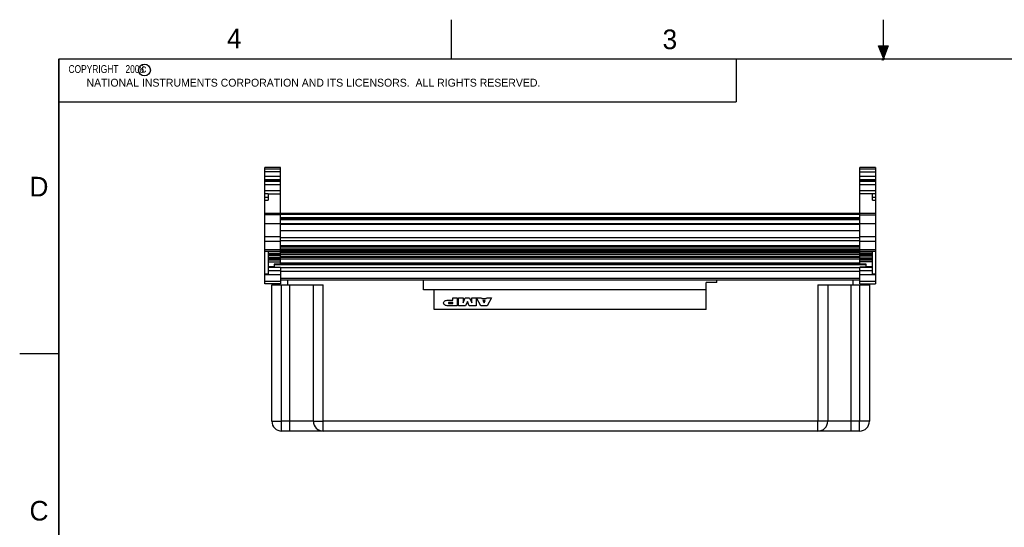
# Model space of a CAD drawing. Header units: inches. Extents: x 0 to 22, y 0 to 17.
# Tile 3 of 11: x 0 to 12.5, y 10.5 to 17. Entities that reach past the tile are written whole.
import ezdxf

# ---------------------------------------------------------------- set-up
doc = ezdxf.new("R2010")
doc.units = ezdxf.units.IN
doc.header["$LTSCALE"] = 1.21
doc.header["$MEASUREMENT"] = 0
doc.layers.get('0').update_dxf_attribs({"linetype": 'CONTINUOUS'})
doc.styles.get("Standard").update_dxf_attribs({"font": 'txt', "width": 0.8})

msp = doc.modelspace()

# ---------------------------------------------------------------- hatches: boundary and pattern name
at = {"linetype": 'CONTINUOUS'}
msp.add_hatch(color=2, dxfattribs=at).paths.add_polyline_path([(11, 16.51), (10.9375, 16.6663), (11.0625, 16.6663)])

# ---------------------------------------------------------------- linework, layer by layer
at = {"color": 2, "linetype": 'CONTINUOUS'}
for p, q in [((5.5, 16.5), (5.5, 17)), ((11, 16.485), (11, 17)), ((11, 16.51), (10.9375, 16.6663)), ((10.9375, 16.6663), (11.0625, 16.6663)), ((11.0625, 16.6663), (11, 16.51)), ((0.4999, 16.5), (9.1249, 16.5)), ((0.4999, 16.5), (0.4999, 15.9531)), ((9.1249, 16.5), (9.1249, 15.9531)), ((11.015, 16.515), (10.985, 16.485)), ((10.985, 16.485), (11, 16.515)), ((11, 16.485), (11.015, 16.515)), ((0.4999, 15.9531), (9.1249, 15.9531)), ((0, 12.75), (0.5, 12.75))]:
    msp.add_line(p, q, dxfattribs=at)
at = {"color": 7, "linetype": 'CONTINUOUS'}
for p, q in [((3.1233, 13.6395), (3.1233, 15.1198)), ((3.3202, 15.1198), (3.1233, 15.1198)), ((3.1233, 15.1001), (3.3202, 15.1001)), ((3.3202, 15.0647), (3.1233, 15.0647)), ((3.3202, 13.8863), (3.3202, 15.1198)), ((10.8989, 15.1198), (10.7021, 15.1198)), ((10.7021, 13.8863), (10.7021, 15.1198)), ((10.7021, 15.1001), (10.8989, 15.1001)), ((10.7021, 15.0647), (10.8989, 15.0647)), ((10.8989, 15.1198), (10.8989, 13.6395)), ((3.3202, 15.0056), (3.1233, 15.0056)), ((3.1233, 14.9662), (3.3202, 14.9662)), ((3.3202, 14.9435), (3.1233, 14.9435)), ((3.3202, 14.9426), (3.1233, 14.9426)), ((10.8989, 15.0056), (10.7021, 15.0056)), ((10.7021, 14.9662), (10.8989, 14.9662)), ((10.8989, 14.9435), (10.7021, 14.9435)), ((10.8989, 14.9426), (10.7021, 14.9426)), ((3.1233, 14.9032), (3.3202, 14.9032)), ((3.3202, 14.8206), (3.1233, 14.8206)), ((10.7021, 14.9032), (10.8989, 14.9032)), ((10.8989, 14.8206), (10.7021, 14.8206)), ((3.1233, 14.7899), (3.1627, 14.7899)), ((3.1627, 14.7387), (3.1233, 14.7387)), ((3.1233, 14.7046), (3.1627, 14.7046)), ((3.1627, 14.7899), (3.1627, 14.7046)), ((3.1627, 14.7851), (3.3202, 14.7851)), ((10.8596, 14.7851), (10.7021, 14.7851)), ((10.8596, 14.7899), (10.8989, 14.7899)), ((10.8596, 14.7046), (10.8596, 14.7899)), ((10.8989, 14.7387), (10.8596, 14.7387)), ((10.8596, 14.7046), (10.8989, 14.7046)), ((3.3202, 14.5343), (3.1233, 14.5343)), ((3.3202, 14.5167), (3.1233, 14.5167)), ((3.3202, 14.5371), (10.7021, 14.5371)), ((3.3202, 14.5253), (10.7021, 14.5253)), ((3.3202, 14.482), (10.7021, 14.482)), ((3.3202, 14.4702), (10.7021, 14.4702)), ((3.3202, 14.4584), (10.7021, 14.4584)), ((10.8989, 14.5343), (10.7021, 14.5343)), ((10.7021, 14.5167), (10.8989, 14.5167)), ((3.1233, 14.4076), (3.3202, 14.4076)), ((3.3202, 14.4072), (10.7021, 14.4072)), ((3.3202, 14.3954), (10.7021, 14.3954)), ((3.3202, 14.3177), (10.7021, 14.3177)), ((10.7021, 14.4076), (10.8989, 14.4076)), ((3.3202, 14.2346), (3.1233, 14.2346)), ((3.1233, 14.1808), (3.3202, 14.1808)), ((3.3202, 14.2299), (10.7021, 14.2299)), ((3.3202, 14.1895), (10.7021, 14.1895)), ((10.8989, 14.2346), (10.7021, 14.2346)), ((10.7021, 14.1808), (10.8989, 14.1808)), ((3.3202, 14.0725), (3.1233, 14.0725)), ((3.1233, 14.0528), (3.3202, 14.0528)), ((3.1627, 14.0483), (3.1627, 13.7619)), ((3.3202, 14.0483), (3.1627, 14.0483)), ((3.3202, 14.127), (10.7021, 14.127)), ((3.3202, 14.1074), (10.7021, 14.1074)), ((3.3202, 14.0841), (10.7021, 14.0841)), ((3.3202, 14.0645), (10.7021, 14.0645)), ((3.3202, 14.0533), (10.7021, 14.0533)), ((10.8989, 14.0725), (10.7021, 14.0725)), ((10.7021, 14.0528), (10.8989, 14.0528)), ((10.8596, 14.0483), (10.7021, 14.0483)), ((10.8596, 13.7619), (10.8596, 14.0483)), ((3.1627, 14.0286), (3.3202, 14.0286)), ((3.3202, 14.0158), (3.1627, 14.0158)), ((3.1627, 14.0051), (3.3202, 14.0051)), ((3.3202, 14.0002), (3.1627, 14.0002)), ((3.1627, 13.9781), (3.3202, 13.9781)), ((3.3202, 13.9545), (3.1627, 13.9545)), ((3.1627, 13.9437), (3.3202, 13.9437)), ((3.3202, 13.9388), (3.1627, 13.9388)), ((3.3202, 14.0426), (10.7021, 14.0426)), ((3.3202, 14.0377), (10.7021, 14.0377)), ((3.3202, 14.0156), (10.7021, 14.0156)), ((3.3202, 13.992), (10.7021, 13.992)), ((3.3202, 13.9812), (10.7021, 13.9812)), ((3.3202, 13.9763), (10.7021, 13.9763)), ((3.3202, 13.9542), (10.7021, 13.9542)), ((10.8596, 14.0286), (10.7021, 14.0286)), ((10.8596, 14.0158), (10.7021, 14.0158)), ((10.7021, 14.0051), (10.8596, 14.0051)), ((10.8596, 14.0002), (10.7021, 14.0002)), ((10.8596, 13.9781), (10.7021, 13.9781)), ((10.8596, 13.9545), (10.7021, 13.9545)), ((10.7021, 13.9437), (10.8596, 13.9437)), ((10.8596, 13.9388), (10.7021, 13.9388)), ((3.1627, 13.9167), (3.3202, 13.9167)), ((3.1627, 13.8607), (3.2414, 13.8607)), ((3.1627, 13.8514), (3.3202, 13.8514)), ((3.1627, 13.8488), (3.3202, 13.8488)), ((3.3202, 13.8052), (3.1627, 13.8052)), ((3.2414, 13.8863), (3.2414, 13.8514)), ((3.3202, 13.8863), (3.2414, 13.8863)), ((3.2414, 13.8859), (10.7808, 13.8859)), ((3.3202, 13.905), (10.7021, 13.905)), ((3.3202, 13.8943), (10.7021, 13.8943)), ((3.3202, 13.889), (10.7021, 13.889)), ((3.3202, 13.8514), (3.3202, 13.6395)), ((3.3202, 13.8445), (10.7021, 13.8445)), ((3.3202, 13.8011), (10.7021, 13.8011)), ((10.8596, 13.9167), (10.7021, 13.9167)), ((10.7808, 13.8863), (10.7021, 13.8863)), ((10.8596, 13.8514), (10.7021, 13.8514)), ((10.7021, 13.6395), (10.7021, 13.8514)), ((10.7021, 13.8488), (10.8596, 13.8488)), ((10.8596, 13.8052), (10.7021, 13.8052)), ((10.7808, 13.8514), (10.7808, 13.8863)), ((10.7808, 13.8607), (10.8596, 13.8607)), ((3.1627, 13.7619), (3.1233, 13.7619)), ((3.1233, 13.7554), (3.3202, 13.7554)), ((3.3202, 13.7103), (10.7021, 13.7103)), ((3.3202, 13.6906), (10.7021, 13.6906)), ((3.4163, 13.6254), (3.4163, 13.6906)), ((5.1433, 13.5614), (5.1433, 13.6906)), ((8.8783, 13.6544), (8.8783, 13.6906)), ((10.6163, 13.6254), (10.6163, 13.6906)), ((10.7021, 13.7554), (10.8989, 13.7554)), ((10.8989, 13.7619), (10.8596, 13.7619)), ((3.3202, 13.6657), (3.1233, 13.6657)), ((3.3202, 13.6395), (3.1233, 13.6395)), ((3.2113, 11.8894), (3.2113, 13.6254)), ((3.2113, 13.6254), (3.8663, 13.6254)), ((3.2913, 13.6254), (3.2913, 13.6395)), ((3.3363, 11.7644), (3.3363, 13.6254)), ((3.4413, 11.7644), (3.4413, 13.6254)), ((3.7413, 11.8894), (3.7413, 13.6254)), ((3.8663, 11.8894), (3.8663, 13.6254)), ((8.7433, 13.5614), (5.1433, 13.5614)), ((5.2783, 13.3114), (5.2783, 13.5614)), ((8.8783, 13.6544), (8.7433, 13.6544)), ((8.7433, 13.3114), (8.7433, 13.6544)), ((10.1663, 13.6254), (10.8213, 13.6254)), ((10.1663, 13.6254), (10.1663, 11.8894)), ((10.2913, 13.6254), (10.2913, 11.8894)), ((10.5913, 11.7644), (10.5913, 13.6254)), ((10.6963, 13.6254), (10.6963, 11.8894)), ((10.8989, 13.6657), (10.7021, 13.6657)), ((10.7021, 13.6395), (10.8989, 13.6395)), ((10.7413, 13.6254), (10.7413, 13.6395)), ((10.8213, 13.6254), (10.8213, 11.8894)), ((5.4682, 13.431), (5.5164, 13.431)), ((5.5164, 13.431), (5.5164, 13.4614)), ((5.5164, 13.4614), (5.5738, 13.4614)), ((5.5738, 13.4614), (5.5738, 13.3574)), ((5.5894, 13.3574), (5.5894, 13.4614)), ((5.5894, 13.4614), (5.6466, 13.4614)), ((5.6466, 13.4614), (5.6466, 13.3943)), ((5.6466, 13.3943), (5.675, 13.4614)), ((5.675, 13.4614), (5.7281, 13.4614)), ((5.7281, 13.4614), (5.7565, 13.3943)), ((5.7565, 13.3943), (5.7565, 13.4614)), ((5.7565, 13.4614), (5.8137, 13.4614)), ((5.8137, 13.4614), (5.8137, 13.3574)), ((5.8746, 13.3574), (5.8169, 13.4614)), ((5.8169, 13.4614), (5.8823, 13.4614)), ((5.8823, 13.4614), (5.8875, 13.4503)), ((5.8875, 13.4503), (5.9403, 13.4503)), ((5.9, 13.4241), (5.9142, 13.3943)), ((5.9281, 13.4241), (5.9, 13.4241)), ((5.9142, 13.3943), (5.9281, 13.4241)), ((5.9403, 13.4503), (5.9455, 13.4614)), ((5.9455, 13.4614), (6.0108, 13.4614)), ((6.0108, 13.4614), (5.9532, 13.3574)), ((8.7433, 13.3114), (5.2783, 13.3114)), ((5.5164, 13.402), (5.4682, 13.402)), ((5.4682, 13.3865), (5.5164, 13.3865)), ((5.5738, 13.3574), (5.4682, 13.3574)), ((5.5164, 13.3865), (5.5164, 13.402)), ((5.6798, 13.3574), (5.5894, 13.3574)), ((5.7015, 13.4112), (5.6798, 13.3574)), ((5.7233, 13.3574), (5.7015, 13.4112)), ((5.8137, 13.3574), (5.7233, 13.3574)), ((5.9532, 13.3574), (5.8746, 13.3574)), ((3.7413, 11.8894), (3.3363, 11.8894)), ((10.1663, 11.8894), (3.8663, 11.8894)), ((10.6963, 11.8894), (10.2913, 11.8894)), ((10.6963, 11.7644), (3.3363, 11.7644))]:
    msp.add_line(p, q, dxfattribs=at)
at = {"color": 7, "linetype": 'CONTINUOUS', "const_width": 0.02}
for points in [[(0.5, 16.5), (0.5, 0.5)], [(21.5, 16.5), (0.5, 16.5)]]:
    msp.add_lwpolyline(points, dxfattribs=at)
at = {"color": 2, "linetype": 'CONTINUOUS'}
msp.add_circle((1.5893, 16.359), 0.0754, dxfattribs=at)
at = {"color": 7, "linetype": 'CONTINUOUS'}
for centre, radius, start, end in [((5.4682, 13.3943), 0.00774, 90, 270), ((3.3363, 11.8894), 0.125, 180, 270), ((3.8663, 11.8894), 0.125, 180, 270), ((10.1663, 11.8894), 0.125, 270, 360), ((10.6963, 11.8894), 0.125, 270, 360)]:
    msp.add_arc(centre, radius, start, end, dxfattribs=at)
for points, knots in [([(5.3989, 13.3943), (5.3989, 13.4028), (5.4043, 13.415), (5.4261, 13.4285), (5.4505, 13.431), (5.4682, 13.431)], [0, 0, 0, 0, 0.2397075, 0.5003644, 1, 1, 1, 1]), ([(5.4682, 13.3574), (5.4504, 13.3574), (5.4261, 13.3599), (5.4043, 13.3735), (5.3989, 13.3858), (5.3989, 13.3943)], [0, 0, 0, 0, 0.5003608, 0.7612724, 1, 1, 1, 1]), ([(3.2113, 11.8894), (3.2114, 11.8894), (3.2115, 11.8894), (3.2118, 11.8894), (3.2124, 11.8894), (3.2132, 11.8894), (3.2142, 11.8894), (3.2154, 11.8894), (3.2169, 11.8894), (3.2185, 11.8894), (3.2204, 11.8894), (3.2225, 11.8894), (3.2248, 11.8894), (3.2273, 11.8894), (3.2299, 11.8894), (3.2328, 11.8894), (3.2359, 11.8894), (3.2391, 11.8894), (3.2426, 11.8894), (3.2461, 11.8894), (3.2499, 11.8894), (3.2538, 11.8894), (3.2579, 11.8894), (3.2621, 11.8894), (3.2664, 11.8894), (3.2708, 11.8894), (3.2754, 11.8894), (3.2801, 11.8894), (3.2849, 11.8894), (3.2898, 11.8894), (3.2947, 11.8894), (3.2998, 11.8894), (3.3049, 11.8894), (3.31, 11.8894), (3.3152, 11.8894), (3.3205, 11.8894), (3.3258, 11.8894), (3.331, 11.8894), (3.3346, 11.8894), (3.3363, 11.8894)], [0, 0, 0, 0, 0.0009018, 0.0036047, 0.0081041, 0.014392, 0.0224571, 0.0322848, 0.0438574, 0.057154, 0.0721507, 0.0888202, 0.1071326, 0.1270549, 0.1485511, 0.1715826, 0.1961075, 0.2220821, 0.2494594, 0.2781896, 0.3082215, 0.3395007, 0.3719703, 0.4055727, 0.4402476, 0.4759305, 0.5125583, 0.5500656, 0.5883811, 0.6274364, 0.6671634, 0.7074896, 0.7483483, 0.7896694, 0.8313577, 0.8733186, 0.9154646, 0.9577159, 1, 1, 1, 1]), ([(3.7413, 11.8894), (3.7413, 11.8894), (3.7416, 11.8894), (3.7418, 11.8894), (3.7424, 11.8894), (3.7432, 11.8894), (3.7442, 11.8894), (3.7454, 11.8894), (3.7469, 11.8894), (3.7485, 11.8894), (3.7504, 11.8894), (3.7525, 11.8894), (3.7548, 11.8894), (3.7572, 11.8894), (3.7599, 11.8894), (3.7628, 11.8894), (3.7659, 11.8894), (3.7691, 11.8894), (3.7725, 11.8894), (3.7761, 11.8894), (3.7799, 11.8894), (3.7838, 11.8894), (3.7878, 11.8894), (3.792, 11.8894), (3.7963, 11.8894), (3.8008, 11.8894), (3.8054, 11.8894), (3.8101, 11.8894), (3.8148, 11.8894), (3.8197, 11.8894), (3.8247, 11.8894), (3.8297, 11.8894), (3.8348, 11.8894), (3.84, 11.8894), (3.8452, 11.8894), (3.8504, 11.8894), (3.8557, 11.8894), (3.861, 11.8894), (3.8645, 11.8894), (3.8663, 11.8894)], [0, 0, 0, 0, 0.0009167, 0.0036033, 0.0080802, 0.0143463, 0.0223934, 0.032206, 0.0437615, 0.0570392, 0.0720168, 0.0886669, 0.1069609, 0.1268665, 0.148346, 0.171361, 0.195871, 0.2218304, 0.2491924, 0.2779087, 0.3079268, 0.3391925, 0.3716501, 0.4052406, 0.4399033, 0.475576, 0.5121943, 0.5496922, 0.588002, 0.6270549, 0.6667803, 0.7071067, 0.7479613, 0.7892702, 0.830959, 0.8729524, 0.9151745, 0.9575492, 1, 1, 1, 1]), ([(3.8663, 11.7644), (3.8664, 11.7644), (3.8663, 11.7646), (3.8664, 11.7649), (3.8663, 11.7655), (3.8664, 11.7662), (3.8663, 11.7672), (3.8663, 11.7685), (3.8663, 11.7699), (3.8663, 11.7716), (3.8663, 11.7734), (3.8663, 11.7755), (3.8663, 11.7778), (3.8663, 11.7803), (3.8663, 11.783), (3.8663, 11.7859), (3.8663, 11.7889), (3.8663, 11.7922), (3.8663, 11.7956), (3.8663, 11.7992), (3.8663, 11.8029), (3.8663, 11.8068), (3.8663, 11.8109), (3.8663, 11.8151), (3.8663, 11.8194), (3.8663, 11.8239), (3.8663, 11.8284), (3.8663, 11.8331), (3.8663, 11.8379), (3.8663, 11.8428), (3.8663, 11.8477), (3.8663, 11.8528), (3.8663, 11.8579), (3.8663, 11.8631), (3.8663, 11.8683), (3.8663, 11.8735), (3.8663, 11.8788), (3.8663, 11.8841), (3.8663, 11.8876), (3.8663, 11.8894)], [0, 0, 0, 0, 0.0009167, 0.0036033, 0.0080802, 0.0143463, 0.0223934, 0.032206, 0.0437615, 0.0570392, 0.0720168, 0.0886669, 0.1069609, 0.1268665, 0.148346, 0.171361, 0.195871, 0.2218304, 0.2491924, 0.2779087, 0.3079268, 0.3391925, 0.3716501, 0.4052406, 0.4399033, 0.475576, 0.5121943, 0.5496922, 0.588002, 0.6270549, 0.6667803, 0.7071067, 0.7479613, 0.7892702, 0.830959, 0.8729524, 0.9151745, 0.9575492, 1, 1, 1, 1]), ([(10.1663, 11.7644), (10.1663, 11.7644), (10.1663, 11.7646), (10.1663, 11.7649), (10.1663, 11.7655), (10.1663, 11.7662), (10.1663, 11.7672), (10.1663, 11.7685), (10.1663, 11.7699), (10.1663, 11.7716), (10.1663, 11.7734), (10.1663, 11.7755), (10.1663, 11.7778), (10.1663, 11.7803), (10.1663, 11.783), (10.1663, 11.7859), (10.1663, 11.7889), (10.1663, 11.7922), (10.1663, 11.7956), (10.1663, 11.7992), (10.1663, 11.8029), (10.1663, 11.8068), (10.1663, 11.8109), (10.1663, 11.8151), (10.1663, 11.8194), (10.1663, 11.8239), (10.1663, 11.8284), (10.1663, 11.8331), (10.1663, 11.8379), (10.1663, 11.8428), (10.1663, 11.8477), (10.1663, 11.8528), (10.1663, 11.8579), (10.1663, 11.8631), (10.1663, 11.8683), (10.1663, 11.8735), (10.1663, 11.8788), (10.1663, 11.8841), (10.1663, 11.8876), (10.1663, 11.8894)], [0, 0, 0, 0, 0.0009167, 0.0036033, 0.0080802, 0.0143463, 0.0223934, 0.032206, 0.0437615, 0.0570392, 0.0720168, 0.0886669, 0.1069609, 0.1268665, 0.148346, 0.171361, 0.195871, 0.2218304, 0.2491924, 0.2779087, 0.3079268, 0.3391925, 0.3716501, 0.4052406, 0.4399033, 0.475576, 0.5121943, 0.5496922, 0.588002, 0.6270549, 0.6667803, 0.7071067, 0.7479613, 0.7892702, 0.830959, 0.8729524, 0.9151745, 0.9575492, 1, 1, 1, 1]), ([(10.2913, 11.8894), (10.2913, 11.8894), (10.2911, 11.8894), (10.2908, 11.8894), (10.2902, 11.8894), (10.2895, 11.8894), (10.2884, 11.8894), (10.2872, 11.8894), (10.2858, 11.8894), (10.2841, 11.8894), (10.2822, 11.8894), (10.2802, 11.8894), (10.2779, 11.8894), (10.2754, 11.8894), (10.2727, 11.8894), (10.2698, 11.8894), (10.2668, 11.8894), (10.2635, 11.8894), (10.2601, 11.8894), (10.2565, 11.8894), (10.2528, 11.8894), (10.2489, 11.8894), (10.2448, 11.8894), (10.2406, 11.8894), (10.2363, 11.8894), (10.2318, 11.8894), (10.2273, 11.8894), (10.2226, 11.8894), (10.2178, 11.8894), (10.2129, 11.8894), (10.2079, 11.8894), (10.2029, 11.8894), (10.1978, 11.8894), (10.1926, 11.8894), (10.1874, 11.8894), (10.1822, 11.8894), (10.1769, 11.8894), (10.1716, 11.8894), (10.1681, 11.8894), (10.1663, 11.8894)], [0, 0, 0, 0, 0.0009167, 0.0036033, 0.0080802, 0.0143463, 0.0223934, 0.032206, 0.0437615, 0.0570392, 0.0720168, 0.0886669, 0.1069609, 0.1268665, 0.148346, 0.171361, 0.195871, 0.2218304, 0.2491924, 0.2779087, 0.3079268, 0.3391925, 0.3716501, 0.4052406, 0.4399033, 0.475576, 0.5121943, 0.5496922, 0.588002, 0.6270549, 0.6667803, 0.7071067, 0.7479613, 0.7892702, 0.830959, 0.8729524, 0.9151745, 0.9575492, 1, 1, 1, 1]), ([(10.6963, 11.7644), (10.6963, 11.7644), (10.6963, 11.7646), (10.6963, 11.7649), (10.6963, 11.7655), (10.6963, 11.7662), (10.6963, 11.7672), (10.6963, 11.7685), (10.6963, 11.7699), (10.6963, 11.7716), (10.6963, 11.7734), (10.6963, 11.7755), (10.6963, 11.7778), (10.6963, 11.7803), (10.6963, 11.783), (10.6963, 11.7859), (10.6963, 11.7889), (10.6963, 11.7922), (10.6963, 11.7956), (10.6963, 11.7992), (10.6963, 11.8029), (10.6963, 11.8068), (10.6963, 11.8109), (10.6963, 11.8151), (10.6963, 11.8194), (10.6963, 11.8239), (10.6963, 11.8284), (10.6963, 11.8331), (10.6963, 11.8379), (10.6963, 11.8428), (10.6963, 11.8477), (10.6963, 11.8528), (10.6963, 11.8579), (10.6963, 11.8631), (10.6963, 11.8683), (10.6963, 11.8735), (10.6963, 11.8788), (10.6963, 11.8841), (10.6963, 11.8876), (10.6963, 11.8894)], [0, 0, 0, 0, 0.0009167, 0.0036033, 0.0080802, 0.0143463, 0.0223934, 0.032206, 0.0437615, 0.0570392, 0.0720168, 0.0886669, 0.1069609, 0.1268665, 0.148346, 0.171361, 0.195871, 0.2218304, 0.2491924, 0.2779087, 0.3079268, 0.3391925, 0.3716501, 0.4052406, 0.4399033, 0.475576, 0.5121943, 0.5496922, 0.588002, 0.6270549, 0.6667803, 0.7071067, 0.7479613, 0.7892702, 0.830959, 0.8729524, 0.9151745, 0.9575492, 1, 1, 1, 1]), ([(10.8213, 11.8894), (10.8213, 11.8894), (10.8211, 11.8894), (10.8208, 11.8894), (10.8202, 11.8894), (10.8195, 11.8894), (10.8184, 11.8894), (10.8172, 11.8894), (10.8158, 11.8894), (10.8141, 11.8894), (10.8122, 11.8894), (10.8102, 11.8894), (10.8079, 11.8894), (10.8054, 11.8894), (10.8027, 11.8894), (10.7998, 11.8894), (10.7968, 11.8894), (10.7935, 11.8894), (10.7901, 11.8894), (10.7865, 11.8894), (10.7828, 11.8894), (10.7789, 11.8894), (10.7748, 11.8894), (10.7706, 11.8894), (10.7663, 11.8894), (10.7618, 11.8894), (10.7573, 11.8894), (10.7526, 11.8894), (10.7478, 11.8894), (10.7429, 11.8894), (10.7379, 11.8894), (10.7329, 11.8894), (10.7278, 11.8894), (10.7226, 11.8894), (10.7174, 11.8894), (10.7122, 11.8894), (10.7069, 11.8894), (10.7016, 11.8894), (10.6981, 11.8894), (10.6963, 11.8894)], [0, 0, 0, 0, 0.0009167, 0.0036033, 0.0080802, 0.0143463, 0.0223934, 0.032206, 0.0437615, 0.0570392, 0.0720168, 0.0886669, 0.1069609, 0.1268665, 0.148346, 0.171361, 0.195871, 0.2218304, 0.2491924, 0.2779087, 0.3079268, 0.3391925, 0.3716501, 0.4052406, 0.4399033, 0.475576, 0.5121943, 0.5496922, 0.588002, 0.6270549, 0.6667803, 0.7071067, 0.7479613, 0.7892702, 0.830959, 0.8729524, 0.9151745, 0.9575492, 1, 1, 1, 1])]:
    msp.add_open_spline(points, degree=3, knots=knots, dxfattribs=at)

# ---------------------------------------------------------------- texts
at = {"color": 2, "linetype": 'CONTINUOUS'}
for s, height, p in [('4', 0.25, (2.64, 16.6369)), ('3', 0.25, (8.1875, 16.625)), ('c', 0.1, (1.5463, 16.328)), ('NATIONAL INSTRUMENTS CORPORATION AND ITS LICENSORS.  ALL RIGHTS RESERVED.', 0.1, (0.851, 16.1482)), ('D', 0.25, (0.125, 14.75)), ('C', 0.25, (0.125, 10.625))]:
    msp.add_text(s, height=height, dxfattribs=at).set_placement(p)
at = {"color": 2, "linetype": 'CONTINUOUS', "insert": (0.5624, 16.4219), "char_height": 0.1, "width": 1.44, "attachment_point": 1}
msp.add_mtext('  COPYRIGHT   2008', dxfattribs=at)

doc.saveas('drawing.dxf')
